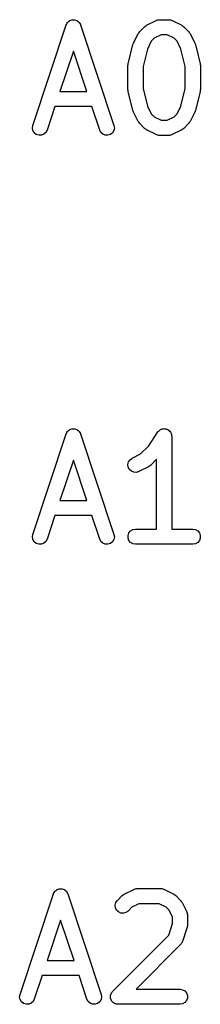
# Model space of a CAD drawing. Extents: x 82 to 153, y -125 to -16.
# Tile 2 of 16: x 88.02 to 89.82, y -98.7 to -88.91. Entities that reach past the tile are written whole.
import ezdxf

# ---------------------------------------------------------------- set-up
doc = ezdxf.new("R2010")
doc.units = 0
doc.header["$MEASUREMENT"] = 0
doc.layers.add('BLACK', color=7, linetype='CONTINUOUS')

msp = doc.modelspace()

# ---------------------------------------------------------------- linework, layer by layer
at = {"layer": 'BLACK', "linetype": 'CONTINUOUS'}
for p, q in [((88.4811, -88.9598), (88.4868, -88.9504)), ((88.4868, -88.9504), (88.4921, -88.9408)), ((88.4921, -88.9408), (88.4936, -88.9394)), ((88.4936, -88.9394), (88.4947, -88.9376)), ((88.4947, -88.9376), (88.5033, -88.9308)), ((88.5033, -88.9308), (88.5115, -88.9235)), ((88.5115, -88.9235), (88.5135, -88.9227)), ((88.5135, -88.9227), (88.5151, -88.9214)), ((88.5151, -88.9214), (88.5255, -88.9179)), ((88.5255, -88.9179), (88.5358, -88.9139)), ((88.5358, -88.9139), (88.5378, -88.9138)), ((88.5378, -88.9138), (88.5398, -88.9132)), ((88.5398, -88.9132), (88.5508, -88.9135)), ((88.5508, -88.9135), (88.5618, -88.9132)), ((88.5618, -88.9132), (88.5638, -88.9138)), ((88.5638, -88.9138), (88.5658, -88.9139)), ((88.5658, -88.9139), (88.5761, -88.9179)), ((88.5761, -88.9179), (88.5865, -88.9214)), ((88.5865, -88.9214), (88.5881, -88.9227)), ((88.5881, -88.9227), (88.5901, -88.9235)), ((88.5901, -88.9235), (88.5983, -88.9308)), ((88.5983, -88.9308), (88.6069, -88.9376)), ((88.6069, -88.9376), (88.608, -88.9394)), ((88.608, -88.9394), (88.6096, -88.9408)), ((88.6096, -88.9408), (88.6148, -88.9504)), ((88.6148, -88.9504), (88.6206, -88.9598)), ((89.2792, -88.9679), (89.3744, -88.9203)), ((89.3744, -88.9203), (89.3786, -88.9191)), ((89.3786, -88.9191), (89.3823, -88.9169)), ((89.3823, -88.9169), (89.391, -88.9154)), ((89.391, -88.9154), (89.3994, -88.9129)), ((89.3994, -88.9129), (89.4037, -88.9131)), ((89.4037, -88.9131), (89.408, -88.9124)), ((89.408, -88.9124), (89.5032, -88.9124)), ((89.5032, -88.9124), (89.5074, -88.9131)), ((89.5074, -88.9131), (89.5118, -88.9129)), ((89.5118, -88.9129), (89.5202, -88.9154)), ((89.5202, -88.9154), (89.5288, -88.9169)), ((89.5288, -88.9169), (89.5326, -88.9191)), ((89.5326, -88.9191), (89.5367, -88.9203)), ((89.5367, -88.9203), (89.632, -88.9679)), ((88.1463, -89.9637), (88.4797, -88.9637)), ((88.4797, -88.9637), (88.4806, -88.9618)), ((88.4806, -88.9618), (88.4811, -88.9598)), ((88.6206, -88.9598), (88.621, -88.9618)), ((88.621, -88.9618), (88.622, -88.9637)), ((88.622, -88.9637), (88.9553, -89.9637)), ((89.1504, -89.1443), (89.198, -89.0491)), ((89.198, -89.0491), (89.2052, -89.0394)), ((89.2052, -89.0394), (89.2121, -89.0296)), ((89.2121, -89.0296), (89.2597, -88.982)), ((89.2597, -88.982), (89.2695, -88.9751)), ((89.2695, -88.9751), (89.2792, -88.9679)), ((89.632, -88.9679), (89.6416, -88.9751)), ((89.6416, -88.9751), (89.6515, -88.982)), ((89.6515, -88.982), (89.6991, -89.0296)), ((89.6991, -89.0296), (89.706, -89.0394)), ((89.706, -89.0394), (89.7131, -89.0491)), ((89.7131, -89.0491), (89.7607, -89.1443)), ((89.1481, -89.1522), (89.1504, -89.1443)), ((89.3267, -89.127), (89.2882, -89.204)), ((89.3571, -89.0966), (89.3267, -89.127)), ((89.4257, -89.0624), (89.3571, -89.0966)), ((89.4855, -89.0624), (89.4257, -89.0624)), ((89.554, -89.0966), (89.4855, -89.0624)), ((89.5844, -89.127), (89.554, -89.0966)), ((89.6229, -89.204), (89.5844, -89.127)), ((89.7607, -89.1443), (89.7631, -89.1522)), ((88.5508, -89.2245), (88.4168, -89.6267)), ((88.6848, -89.6267), (88.5508, -89.2245)), ((89.0971, -89.3501), (89.1447, -89.1597)), ((89.1447, -89.1597), (89.1481, -89.1522)), ((89.2882, -89.204), (89.2449, -89.3776)), ((89.6663, -89.3776), (89.6229, -89.204)), ((89.7631, -89.1522), (89.7664, -89.1597)), ((89.7664, -89.1597), (89.814, -89.3501)), ((89.0949, -89.3683), (89.0964, -89.3593)), ((89.0949, -89.6064), (89.0949, -89.3683)), ((89.0964, -89.3593), (89.0971, -89.3501)), ((89.2449, -89.3776), (89.2449, -89.5972)), ((89.6663, -89.5972), (89.6663, -89.3776)), ((89.814, -89.3501), (89.8147, -89.3593)), ((89.8147, -89.3593), (89.8163, -89.3683)), ((89.8163, -89.3683), (89.8163, -89.6064)), ((88.4168, -89.6267), (88.6848, -89.6267)), ((89.0964, -89.6155), (89.0949, -89.6064)), ((89.0971, -89.6246), (89.0964, -89.6155)), ((89.1447, -89.8151), (89.0971, -89.6246)), ((89.2449, -89.5972), (89.2882, -89.7707)), ((89.6229, -89.7707), (89.6663, -89.5972)), ((89.814, -89.6246), (89.7664, -89.8151)), ((89.8147, -89.6155), (89.814, -89.6246)), ((89.8163, -89.6064), (89.8147, -89.6155)), ((88.3668, -89.7767), (88.2886, -90.0111)), ((88.7348, -89.7767), (88.3668, -89.7767)), ((88.813, -90.0111), (88.7348, -89.7767)), ((89.1481, -89.8226), (89.1447, -89.8151)), ((89.1504, -89.8304), (89.1481, -89.8226)), ((89.198, -89.9257), (89.1504, -89.8304)), ((89.2882, -89.7707), (89.3267, -89.8477)), ((89.5844, -89.8477), (89.6229, -89.7707)), ((89.7607, -89.8304), (89.7131, -89.9257)), ((89.7631, -89.8226), (89.7607, -89.8304)), ((89.7664, -89.8151), (89.7631, -89.8226)), ((89.2052, -89.9353), (89.198, -89.9257)), ((89.3267, -89.8477), (89.3571, -89.8781)), ((89.3571, -89.8781), (89.4257, -89.9124)), ((89.4257, -89.9124), (89.4855, -89.9124)), ((89.4855, -89.9124), (89.554, -89.8781)), ((89.554, -89.8781), (89.5844, -89.8477)), ((89.7131, -89.9257), (89.706, -89.9353)), ((88.1425, -89.9894), (88.1463, -89.9637)), ((88.1477, -90.0149), (88.1425, -89.9894)), ((88.1614, -90.0371), (88.1477, -90.0149)), ((88.2886, -90.0111), (88.2762, -90.034)), ((88.8254, -90.034), (88.813, -90.0111)), ((88.9539, -90.0149), (88.9403, -90.0371)), ((88.9591, -89.9894), (88.9539, -90.0149)), ((88.9553, -89.9637), (88.9591, -89.9894)), ((89.2121, -89.9452), (89.2052, -89.9353)), ((89.2597, -89.9928), (89.2121, -89.9452)), ((89.2695, -89.9997), (89.2597, -89.9928)), ((89.2792, -90.0068), (89.2695, -89.9997)), ((89.3744, -90.0545), (89.2792, -90.0068)), ((89.632, -90.0068), (89.5367, -90.0545)), ((89.6416, -89.9997), (89.632, -90.0068)), ((89.6515, -89.9928), (89.6416, -89.9997)), ((89.6991, -89.9452), (89.6515, -89.9928)), ((89.706, -89.9353), (89.6991, -89.9452)), ((88.1818, -90.0533), (88.1614, -90.0371)), ((88.2065, -90.0616), (88.1818, -90.0533)), ((88.2325, -90.0609), (88.2065, -90.0616)), ((88.2567, -90.0513), (88.2325, -90.0609)), ((88.2762, -90.034), (88.2567, -90.0513)), ((88.8449, -90.0513), (88.8254, -90.034)), ((88.8691, -90.0609), (88.8449, -90.0513)), ((88.8951, -90.0616), (88.8691, -90.0609)), ((88.9199, -90.0533), (88.8951, -90.0616)), ((88.9403, -90.0371), (88.9199, -90.0533)), ((89.3786, -90.0557), (89.3744, -90.0545)), ((89.3823, -90.0579), (89.3786, -90.0557)), ((89.391, -90.0594), (89.3823, -90.0579)), ((89.3994, -90.0619), (89.391, -90.0594)), ((89.4037, -90.0616), (89.3994, -90.0619)), ((89.408, -90.0624), (89.4037, -90.0616)), ((89.5032, -90.0624), (89.408, -90.0624)), ((89.5074, -90.0616), (89.5032, -90.0624)), ((89.5118, -90.0619), (89.5074, -90.0616)), ((89.5202, -90.0594), (89.5118, -90.0619)), ((89.5288, -90.0579), (89.5202, -90.0594)), ((89.5326, -90.0557), (89.5288, -90.0579)), ((89.5367, -90.0545), (89.5326, -90.0557)), ((88.1463, -94.0277), (88.4797, -93.0277)), ((88.4797, -93.0277), (88.4806, -93.0258)), ((88.4806, -93.0258), (88.4811, -93.0238)), ((88.4811, -93.0238), (88.4868, -93.0144)), ((88.4868, -93.0144), (88.4921, -93.0048)), ((88.4921, -93.0048), (88.4936, -93.0034)), ((88.4936, -93.0034), (88.4947, -93.0016)), ((88.4947, -93.0016), (88.5033, -92.9948)), ((88.5033, -92.9948), (88.5115, -92.9875)), ((88.5115, -92.9875), (88.5135, -92.9867)), ((88.5135, -92.9867), (88.5151, -92.9854)), ((88.5151, -92.9854), (88.5255, -92.9819)), ((88.5255, -92.9819), (88.5358, -92.9779)), ((88.5358, -92.9779), (88.5378, -92.9778)), ((88.5378, -92.9778), (88.5398, -92.9772)), ((88.5398, -92.9772), (88.5508, -92.9775)), ((88.5508, -92.9775), (88.5618, -92.9772)), ((88.5618, -92.9772), (88.5638, -92.9778)), ((88.5638, -92.9778), (88.5658, -92.9779)), ((88.5658, -92.9779), (88.5761, -92.9819)), ((88.5761, -92.9819), (88.5865, -92.9854)), ((88.5865, -92.9854), (88.5881, -92.9867)), ((88.5881, -92.9867), (88.5901, -92.9875)), ((88.5901, -92.9875), (88.5983, -92.9948)), ((88.5983, -92.9948), (88.6069, -93.0016)), ((88.6069, -93.0016), (88.608, -93.0034)), ((88.608, -93.0034), (88.6096, -93.0048)), ((88.6096, -93.0048), (88.6148, -93.0144)), ((88.6148, -93.0144), (88.6206, -93.0238)), ((88.6206, -93.0238), (88.621, -93.0258)), ((88.621, -93.0258), (88.622, -93.0277)), ((88.622, -93.0277), (88.9553, -94.0277)), ((89.302, -93.1465), (89.3932, -93.0098)), ((89.3932, -93.0098), (89.396, -93.0068)), ((89.396, -93.0068), (89.3981, -93.0032)), ((89.3981, -93.0032), (89.405, -92.9974)), ((89.405, -92.9974), (89.4112, -92.9909)), ((89.4112, -92.9909), (89.4149, -92.9891)), ((89.4149, -92.9891), (89.4181, -92.9864)), ((89.4181, -92.9864), (89.4265, -92.9834)), ((89.4265, -92.9834), (89.4345, -92.9794)), ((89.4345, -92.9794), (89.4386, -92.9789)), ((89.4386, -92.9789), (89.4425, -92.9775)), ((89.4425, -92.9775), (89.4515, -92.9775)), ((89.4515, -92.9775), (89.4604, -92.9765)), ((89.4604, -92.9765), (89.4644, -92.9775)), ((89.4644, -92.9775), (89.4686, -92.9775)), ((89.4686, -92.9775), (89.477, -92.9806)), ((89.477, -92.9806), (89.4857, -92.9827)), ((89.4857, -92.9827), (89.4892, -92.985)), ((89.4892, -92.985), (89.4931, -92.9864)), ((89.4931, -92.9864), (89.4999, -92.9922)), ((89.4999, -92.9922), (89.5074, -92.9971)), ((89.5074, -92.9971), (89.5098, -93.0005)), ((89.5098, -93.0005), (89.513, -93.0032)), ((89.513, -93.0032), (89.5175, -93.0109)), ((89.5175, -93.0109), (89.5228, -93.0181)), ((89.5228, -93.0181), (89.524, -93.0221)), ((89.524, -93.0221), (89.526, -93.0257)), ((89.526, -93.0257), (89.5276, -93.0345)), ((89.5276, -93.0345), (89.5301, -93.0431)), ((89.5301, -93.0431), (89.5298, -93.0473)), ((89.5298, -93.0473), (89.5306, -93.0514)), ((89.5306, -93.0514), (89.5306, -93.9764)), ((89.2207, -93.2278), (89.302, -93.1465)), ((89.1363, -93.27), (89.2207, -93.2278)), ((88.5508, -93.2886), (88.4168, -93.6907)), ((88.6848, -93.6907), (88.5508, -93.2886)), ((89.095, -93.3326), (89.101, -93.3073)), ((89.098, -93.3585), (89.095, -93.3326)), ((89.101, -93.3073), (89.1154, -93.2855)), ((89.1154, -93.2855), (89.1363, -93.27)), ((89.2986, -93.3566), (89.2034, -93.4042)), ((89.3083, -93.3494), (89.2986, -93.3566)), ((89.3181, -93.3425), (89.3083, -93.3494)), ((89.3806, -93.2801), (89.3181, -93.3425)), ((89.3806, -93.9764), (89.3806, -93.2801)), ((89.1096, -93.3818), (89.098, -93.3585)), ((89.1285, -93.3997), (89.1096, -93.3818)), ((89.1524, -93.41), (89.1285, -93.3997)), ((89.1784, -93.4116), (89.1524, -93.41)), ((89.2034, -93.4042), (89.1784, -93.4116)), ((88.4168, -93.6907), (88.6848, -93.6907)), ((88.3668, -93.8407), (88.2886, -94.0751)), ((88.7348, -93.8407), (88.3668, -93.8407)), ((88.813, -94.0751), (88.7348, -93.8407)), ((88.1425, -94.0534), (88.1463, -94.0277)), ((88.9553, -94.0277), (88.9591, -94.0534)), ((89.096, -94.0384), (89.1049, -94.0139)), ((89.096, -94.0644), (89.096, -94.0384)), ((89.1049, -94.0139), (89.1216, -93.9939)), ((89.1216, -93.9939), (89.1442, -93.9809)), ((89.1442, -93.9809), (89.1699, -93.9764)), ((89.1699, -93.9764), (89.3806, -93.9764)), ((89.5306, -93.9764), (89.7413, -93.9764)), ((89.7413, -93.9764), (89.7669, -93.9809)), ((89.7669, -93.9809), (89.7895, -93.9939)), ((89.7895, -93.9939), (89.8062, -94.0139)), ((89.8062, -94.0139), (89.8151, -94.0384)), ((89.8151, -94.0384), (89.8151, -94.0644)), ((88.1477, -94.0789), (88.1425, -94.0534)), ((88.1614, -94.1011), (88.1477, -94.0789)), ((88.1818, -94.1173), (88.1614, -94.1011)), ((88.2065, -94.1256), (88.1818, -94.1173)), ((88.2325, -94.1249), (88.2065, -94.1256)), ((88.2567, -94.1153), (88.2325, -94.1249)), ((88.2762, -94.098), (88.2567, -94.1153)), ((88.2886, -94.0751), (88.2762, -94.098)), ((88.8254, -94.098), (88.813, -94.0751)), ((88.8449, -94.1153), (88.8254, -94.098)), ((88.8691, -94.1249), (88.8449, -94.1153)), ((88.8951, -94.1256), (88.8691, -94.1249)), ((88.9199, -94.1173), (88.8951, -94.1256)), ((88.9403, -94.1011), (88.9199, -94.1173)), ((88.9539, -94.0789), (88.9403, -94.1011)), ((88.9591, -94.0534), (88.9539, -94.0789)), ((89.1049, -94.0889), (89.096, -94.0644)), ((89.1216, -94.1088), (89.1049, -94.0889)), ((89.1442, -94.1219), (89.1216, -94.1088)), ((89.1699, -94.1264), (89.1442, -94.1219)), ((89.7413, -94.1264), (89.1699, -94.1264)), ((89.7669, -94.1219), (89.7413, -94.1264)), ((89.7895, -94.1088), (89.7669, -94.1219)), ((89.8062, -94.0889), (89.7895, -94.1088)), ((89.8151, -94.0644), (89.8062, -94.0889)), ((88.3763, -97.5668), (88.3845, -97.5595)), ((88.3845, -97.5595), (88.3865, -97.5587)), ((88.3865, -97.5587), (88.3881, -97.5574)), ((88.3881, -97.5574), (88.3985, -97.5539)), ((88.3985, -97.5539), (88.4088, -97.5499)), ((88.4088, -97.5499), (88.4108, -97.5498)), ((88.4108, -97.5498), (88.4128, -97.5492)), ((88.4128, -97.5492), (88.4238, -97.5495)), ((88.4238, -97.5495), (88.4348, -97.5492)), ((88.4348, -97.5492), (88.4368, -97.5498)), ((88.4368, -97.5498), (88.4388, -97.5499)), ((88.4388, -97.5499), (88.4491, -97.5539)), ((88.4491, -97.5539), (88.4595, -97.5574)), ((88.4595, -97.5574), (88.4611, -97.5587)), ((88.4611, -97.5587), (88.4631, -97.5595)), ((88.4631, -97.5595), (88.4713, -97.5668)), ((89.0569, -97.6039), (89.1522, -97.5563)), ((89.1522, -97.5563), (89.1563, -97.5551)), ((89.1563, -97.5551), (89.1601, -97.5529)), ((89.1601, -97.5529), (89.1687, -97.5514)), ((89.1687, -97.5514), (89.1771, -97.5489)), ((89.1771, -97.5489), (89.1815, -97.5491)), ((89.1815, -97.5491), (89.1857, -97.5484)), ((89.1857, -97.5484), (89.4238, -97.5484)), ((89.4238, -97.5484), (89.4281, -97.5491)), ((89.4281, -97.5491), (89.4324, -97.5489)), ((89.4324, -97.5489), (89.4408, -97.5514)), ((89.4408, -97.5514), (89.4495, -97.5529)), ((89.4495, -97.5529), (89.4532, -97.5551)), ((89.4532, -97.5551), (89.4574, -97.5563)), ((89.4574, -97.5563), (89.5526, -97.6039)), ((88.0193, -98.5997), (88.3527, -97.5997)), ((88.3527, -97.5997), (88.3536, -97.5978)), ((88.3536, -97.5978), (88.3541, -97.5958)), ((88.3541, -97.5958), (88.3598, -97.5864)), ((88.3598, -97.5864), (88.3651, -97.5768)), ((88.3651, -97.5768), (88.3666, -97.5754)), ((88.3666, -97.5754), (88.3677, -97.5736)), ((88.3677, -97.5736), (88.3763, -97.5668)), ((88.4713, -97.5668), (88.4799, -97.5736)), ((88.4799, -97.5736), (88.481, -97.5754)), ((88.481, -97.5754), (88.4826, -97.5768)), ((88.4826, -97.5768), (88.4878, -97.5864)), ((88.4878, -97.5864), (88.4936, -97.5958)), ((88.4936, -97.5958), (88.494, -97.5978)), ((88.494, -97.5978), (88.495, -97.5997)), ((88.495, -97.5997), (88.8283, -98.5997)), ((88.9898, -97.6656), (89.0374, -97.618)), ((89.0374, -97.618), (89.0473, -97.6111)), ((89.0473, -97.6111), (89.0569, -97.6039)), ((89.5526, -97.6039), (89.5623, -97.6111)), ((89.5623, -97.6111), (89.5721, -97.618)), ((89.5721, -97.618), (89.6197, -97.6656)), ((88.9681, -97.7121), (88.9749, -97.6869)), ((88.9704, -97.738), (88.9681, -97.7121)), ((88.9814, -97.7616), (88.9704, -97.738)), ((88.9749, -97.6869), (88.9898, -97.6656)), ((88.9998, -97.7801), (88.9814, -97.7616)), ((89.1349, -97.7326), (89.0959, -97.7717)), ((89.2034, -97.6984), (89.1349, -97.7326)), ((89.4061, -97.6984), (89.2034, -97.6984)), ((89.4746, -97.7326), (89.4061, -97.6984)), ((89.505, -97.763), (89.4746, -97.7326)), ((89.6197, -97.6656), (89.6266, -97.6754)), ((89.6266, -97.6754), (89.6337, -97.6851)), ((89.6337, -97.6851), (89.6814, -97.7803)), ((89.0234, -97.7911), (88.9998, -97.7801)), ((89.0494, -97.7933), (89.0234, -97.7911)), ((89.0746, -97.7866), (89.0494, -97.7933)), ((89.0959, -97.7717), (89.0746, -97.7866)), ((89.5393, -97.8316), (89.505, -97.763)), ((89.5393, -97.8969), (89.5393, -97.8316)), ((89.6814, -97.7803), (89.6826, -97.7845)), ((89.6826, -97.7845), (89.6848, -97.7882)), ((89.6848, -97.7882), (89.6863, -97.7969)), ((89.6863, -97.7969), (89.6888, -97.8053)), ((89.6888, -97.8053), (89.6885, -97.8096)), ((89.6885, -97.8096), (89.6893, -97.8139)), ((89.6893, -97.8139), (89.6893, -97.9091)), ((88.4238, -97.8605), (88.2898, -98.2627)), ((88.5578, -98.2627), (88.4238, -97.8605)), ((89.5011, -98.0114), (89.5393, -97.8969)), ((89.6854, -97.9328), (89.6378, -98.0757)), ((89.6872, -97.9209), (89.6854, -97.9328)), ((89.6893, -97.9091), (89.6872, -97.9209)), ((88.9422, -98.5703), (89.5011, -98.0114)), ((89.6197, -98.105), (89.1763, -98.5484)), ((89.6222, -98.1014), (89.6197, -98.105)), ((89.6254, -98.0986), (89.6222, -98.1014)), ((89.6296, -98.0908), (89.6254, -98.0986)), ((89.6346, -98.0836), (89.6296, -98.0908)), ((89.6358, -98.0795), (89.6346, -98.0836)), ((89.6378, -98.0757), (89.6358, -98.0795)), ((88.2898, -98.2627), (88.5578, -98.2627)), ((88.2398, -98.4127), (88.1616, -98.6471)), ((88.6078, -98.4127), (88.2398, -98.4127)), ((88.686, -98.6471), (88.6078, -98.4127)), ((88.0155, -98.6254), (88.0193, -98.5997)), ((88.0207, -98.6509), (88.0155, -98.6254)), ((88.8321, -98.6254), (88.8269, -98.6509)), ((88.8283, -98.5997), (88.8321, -98.6254)), ((88.9205, -98.6168), (88.9214, -98.6137)), ((88.9214, -98.6266), (88.9205, -98.6168)), ((88.9214, -98.6104), (88.9247, -98.6011)), ((88.9214, -98.6137), (88.9214, -98.6104)), ((88.9214, -98.6364), (88.9214, -98.6266)), ((88.9225, -98.6395), (88.9214, -98.6364)), ((88.9228, -98.6428), (88.9225, -98.6395)), ((88.9269, -98.6517), (88.9228, -98.6428)), ((88.9247, -98.6011), (88.9273, -98.5917)), ((88.9273, -98.5917), (88.9292, -98.589)), ((88.9292, -98.589), (88.9303, -98.5859)), ((88.9303, -98.5859), (88.9366, -98.5784)), ((88.9366, -98.5784), (88.9422, -98.5703)), ((89.1763, -98.5484), (89.6143, -98.5484)), ((89.6143, -98.5484), (89.6399, -98.5529)), ((89.6399, -98.5529), (89.6625, -98.5659)), ((89.6625, -98.5659), (89.6792, -98.5859)), ((89.6792, -98.5859), (89.6881, -98.6104)), ((89.6881, -98.6364), (89.6792, -98.6609)), ((89.6881, -98.6104), (89.6881, -98.6364)), ((88.0344, -98.6731), (88.0207, -98.6509)), ((88.0548, -98.6893), (88.0344, -98.6731)), ((88.0795, -98.6976), (88.0548, -98.6893)), ((88.1055, -98.6969), (88.0795, -98.6976)), ((88.1297, -98.6873), (88.1055, -98.6969)), ((88.1492, -98.67), (88.1297, -98.6873)), ((88.1616, -98.6471), (88.1492, -98.67)), ((88.6984, -98.67), (88.686, -98.6471)), ((88.7179, -98.6873), (88.6984, -98.67)), ((88.7421, -98.6969), (88.7179, -98.6873)), ((88.7681, -98.6976), (88.7421, -98.6969)), ((88.7929, -98.6893), (88.7681, -98.6976)), ((88.8133, -98.6731), (88.7929, -98.6893)), ((88.8269, -98.6509), (88.8133, -98.6731)), ((88.9303, -98.6609), (88.9269, -98.6517)), ((88.9324, -98.6634), (88.9303, -98.6609)), ((88.9338, -98.6664), (88.9324, -98.6634)), ((88.9407, -98.6733), (88.9338, -98.6664)), ((88.947, -98.6808), (88.9407, -98.6733)), ((88.9499, -98.6825), (88.947, -98.6808)), ((88.9522, -98.6848), (88.9499, -98.6825)), ((88.9611, -98.689), (88.9522, -98.6848)), ((88.9696, -98.6939), (88.9611, -98.689)), ((88.9728, -98.6944), (88.9696, -98.6939)), ((88.9758, -98.6958), (88.9728, -98.6944)), ((88.9856, -98.6967), (88.9758, -98.6958)), ((88.9952, -98.6984), (88.9856, -98.6967)), ((89.6143, -98.6984), (88.9952, -98.6984)), ((89.6399, -98.6939), (89.6143, -98.6984)), ((89.6625, -98.6808), (89.6399, -98.6939)), ((89.6792, -98.6609), (89.6625, -98.6808))]:
    msp.add_line(p, q, dxfattribs=at)

doc.saveas('drawing.dxf')
